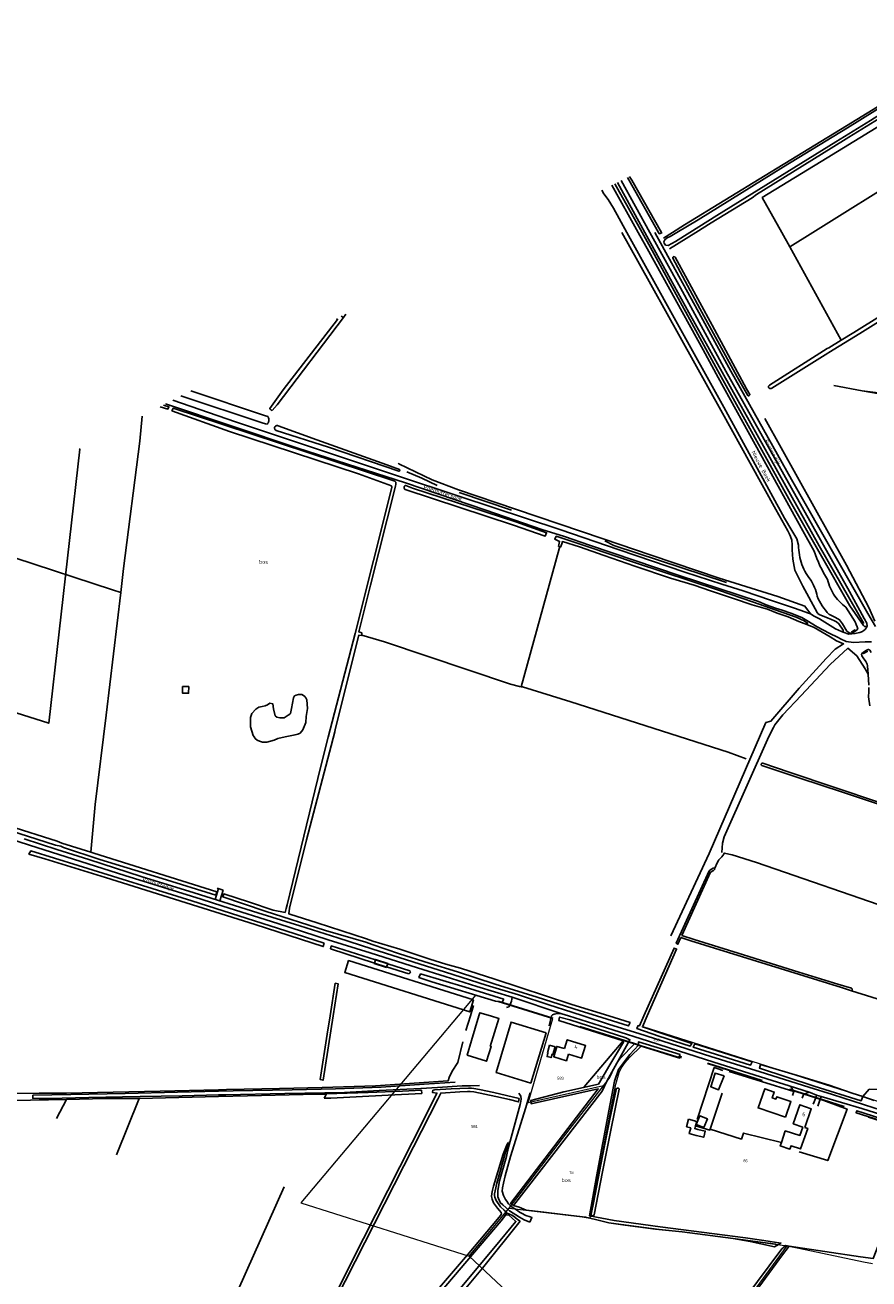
# Model space of a CAD drawing. Header units: metres. Extents: x 233874 to 239264, y 443832 to 448222.
# Tile 149 of 195: x 235877 to 236415, y 446332 to 447132. Entities that reach past the tile are written whole.
import ezdxf
from ezdxf.enums import TextEntityAlignment as Align

# ---------------------------------------------------------------- set-up
doc = ezdxf.new("R2010")
doc.units = ezdxf.units.M
doc.header["$MEASUREMENT"] = 0
doc.linetypes.add('DGN3', pattern=[54.868356, 36.578904, -18.289452])
for name, color, linetype in [('BIJGEBOUW', 4, 'Continuous'), ('CULTUURAANDUIDING', 253, 'Continuous'), ('DAKRAND', 4, 'Continuous'), ('DAKRAND-BYG', 4, 'Continuous'), ('Goud-kadastrale grenzen', 13, 'Continuous'), ('HEK', 253, 'Continuous'), ('HOOFDGEBOUW', 4, 'Continuous'), ('HOUTWAL', 253, 'Continuous'), ('HUISNUMMER', 253, 'Continuous'), ('INSTEEKSLOOT', 153, 'Continuous'), ('KANTSLOOT', 253, 'Continuous'), ('KANTVERH', 253, 'Continuous'), ('KANTWATER', 153, 'Continuous'), ('KUNSTWERK', 253, 'Continuous'), ('MIDSLTGREPPEL', 253, 'Continuous'), ('OVERIGEAFSCH', 253, 'Continuous'), ('OVLIJNOBJ', 253, 'Continuous'), ('RASTER', 253, 'Continuous'), ('STRAATNAAM', 253, 'Continuous'), ('WATERLNAAM', 253, 'Continuous')]:
    doc.layers.add(name, color=color, linetype=linetype)
for name, color, linetype, lineweight in [('G01 kadestrale perceelsgrens', 73, 'Continuous', 0), ('G02 kadestrale sectiegrens', 73, 'DGN3', 30), ('Z01 perceelnummer', 73, 'Continuous', 13)]:
    doc.layers.add(name, color=color, linetype=linetype, lineweight=lineweight)
doc.styles.get("Standard").update_dxf_attribs({"font": 'iso.shx'})
doc.styles.add('Styledgn001', font='dgn001.shx')

# ---------------------------------------------------------------- blocks, each defined once
blk = doc.blocks.new('A$C1532452F')
at = {"layer": 'G01 kadestrale perceelsgrens'}
for p, q in [((236197.848, 446444.567), (236213.481, 446498.274)), ((236597.847, 446389), (236271.192, 446493.107)), ((236245.866, 446455.485), (236197.848, 446444.567)), ((236277.801, 446236.609), (236363.031, 446353.296)), ((236160.137, 446346.604), (236277.801, 446236.609))]:
    blk.add_line(p, q, dxfattribs=at)
at = {"layer": 'G01 kadestrale perceelsgrens', "flags": 128}
for points in [[(236164.412, 446513.503), (236052.661, 446380.787), (236160.137, 446346.604)], [(236237.458, 446370.926), (236253.831, 446456.364), (236255.802, 446463.981), (236257.179, 446466.644), (236259.806, 446470.325), (236262.753, 446473.757), (236269.922, 446480.757)], [(236245.866, 446455.485), (236249.452, 446459.993), (236250.704, 446462.496), (236252.194, 446465.714), (236254.499, 446469.972), (236256.656, 446473.055), (236265.599, 446482.099)], [(236185.564, 446377.323), (236224.502, 446428.072), (236245.866, 446455.485)], [(236160.137, 446346.604), (236177.772, 446367.668), (236185.564, 446377.323)], [(236185.564, 446377.323), (236232.241, 446371.875), (236237.458, 446370.926)], [(236237.458, 446370.926), (236249.217, 446367.98), (236259.772, 446366.525), (236279.166, 446364), (236296.169, 446362.135), (236328.575, 446357.895), (236363.031, 446353.296)], [(236363.031, 446353.296), (236370.51, 446351.786), (236411.765, 446343.038), (236417.6, 446342.071)]]:
    blk.add_lwpolyline(points, dxfattribs=at)
at = {"layer": 'G02 kadestrale sectiegrens'}
for p, q in [((236213.481, 446498.274), (236164.412, 446513.503)), ((236265.599, 446482.099), (236213.481, 446498.274)), ((236269.922, 446480.757), (236265.599, 446482.099))]:
    blk.add_line(p, q, dxfattribs=at)
at = {"layer": 'G02 kadestrale sectiegrens', "flags": 128}
blk.add_lwpolyline([(236449.965, 446424.438), (236401.15, 446439.862), (236401.6, 446441.293), (236350.377, 446457.544), (236295.395, 446474.976), (236294.787, 446473.04), (236269.922, 446480.757)], dxfattribs=at)
at = {"layer": 'Z01 perceelnummer', "linetype": 'Continuous', "lineweight": 13, "style": 'Styledgn001'}
for s, p in [('453', (236279.607, 446484.619)), ('583', (236218.37, 446460.244)), ('584', (236163.424, 446429.465)), ('66', (236336.51, 446407.565)), ('78', (236225.33, 446399.997))]:
    blk.add_text(s, height=1.8, dxfattribs=at).set_placement(p, align=Align.MIDDLE_CENTER)

msp = doc.modelspace()

# ---------------------------------------------------------------- linework, layer by layer
at = {"layer": 'BIJGEBOUW'}
for points in [[(235981.07, 446710.16), (235981.01, 446705.91), (235977.09, 446705.97), (235977.15, 446710.22), (235981.07, 446710.16)], [(236162.79, 446510.26), (236160.48, 446502.6), (236080.71, 446527.69), (236083.08, 446535.34), (236162.79, 446510.26)]]:
    msp.add_lwpolyline(points, dxfattribs=at)
at = {"layer": 'DAKRAND'}
for points in [[(236220.9, 446479.14), (236216.07, 446480.53), (236214.06, 446473.98), (236222.22, 446471.41), (236223.55, 446475.7)], [(236359.42, 446419.2), (236358.71, 446417.05), (236364.93, 446415), (236365.67, 446417.14), (236371.74, 446415.12), (236376.29, 446428.19), (236374.39, 446428.84)], [(236373.04, 446429.07), (236371.3, 446423.72), (236361.87, 446426.6), (236359.42, 446419.2)]]:
    msp.add_lwpolyline(points, dxfattribs=at)
at = {"layer": 'DAKRAND-BYG'}
for p in [(236300.21, 446434.03), (236304.58, 446429.86)]:
    msp.add_line(p, (236305.35, 446432.65), dxfattribs=at)
for points in [[(236161.52, 446484.28), (236166.25, 446500), (236166.86, 446502.05), (236173.74, 446500), (236179.08, 446498.41), (236173.53, 446480.55)], [(236209.2, 446489.22), (236199.37, 446457.15), (236177.36, 446463.84), (236186.83, 446496.11), (236209.2, 446489.22)], [(236161.52, 446484.28), (236158.88, 446475.02), (236171.27, 446471.06), (236174.21, 446480.39), (236173.53, 446480.55)], [(236211.4, 446481.3), (236210.04, 446476.34), (236210.39, 446476.24), (236209.8, 446474.1), (236212.45, 446473.37), (236213.03, 446475.5), (236213.6, 446475.35), (236214.96, 446480.32), (236211.4, 446481.3)], [(236322.82, 446461.75), (236319.33, 446452.88), (236314.29, 446454.8), (236317.14, 446463.52), (236322.82, 446461.75)], [(236362.02, 446435.29), (236344.57, 446441.33), (236348.8, 446453.54), (236354.89, 446451.43), (236353.6, 446447.7), (236355.9, 446446.9), (236356.44, 446448.45), (236365.49, 446445.32), (236362.02, 446435.29)], [(236300.21, 446434.03), (236298.9, 446429.26), (236301.52, 446428.55), (236300.53, 446424.92), (236305.05, 446423.69)], [(236310.02, 446428.73), (236312.22, 446434.31), (236307.33, 446436.23), (236305.13, 446430.66), (236310.02, 446428.73)], [(236306.12, 446427.59), (236304.11, 446428.14), (236304.58, 446429.86)], [(236305.05, 446423.69), (236309.91, 446422.57), (236310.81, 446426.55), (236306.12, 446427.59)]]:
    msp.add_lwpolyline(points, dxfattribs=at)
at = {"layer": 'HEK'}
for p, q in [((236364.89, 446990.81), (236397.7, 446931.24)), ((235999.24, 446581.55), (236003.07, 446580.31))]:
    msp.add_line(p, q, dxfattribs=at)
for points in [[(236511.71, 447120.01), (236504.86, 447116.21), (236486.51, 447106.13), (236457.78, 447089.93), (236388.77, 447047.68), (236347.23, 447022.21), (236359.72, 447000)], [(236379.61, 447000), (236440.19, 447037.83), (236513.46, 447083.93), (236519.74, 447087.92), (236501.5, 447109.43)], [(236359.72, 447000), (236364.89, 446990.81), (236379.61, 447000)]]:
    msp.add_lwpolyline(points, dxfattribs=at)
at = {"layer": 'HOOFDGEBOUW'}
for points in [[(236220.9, 446479.14), (236222.67, 446484.79), (236234.39, 446481.11), (236231.88, 446473.09), (236223.55, 446475.7)], [(236373.04, 446429.07), (236367.04, 446431.15), (236371.23, 446443.27), (236378.51, 446440.75), (236374.39, 446428.84)]]:
    msp.add_lwpolyline(points, dxfattribs=at)
at = {"layer": 'HOUTWAL'}
for p, q in [((236254.84, 447031.95), (236272.31, 447000)), ((236153.75, 446834.04), (236187.11, 446822.85)), ((236313.27, 446603.64), (236349.5, 446687.25)), ((236288.86, 446551.14), (236313.27, 446603.64)), ((236160.91, 446500), (236162.97, 446506.59)), ((236157.99, 446490.66), (236160.91, 446500)), ((236318.99, 446466.21), (236322.12, 446465.08)), ((236326.17, 446464.56), (236367.32, 446451.71))]:
    msp.add_line(p, q, dxfattribs=at)
for points in [[(236272.31, 447000), (236300.26, 446948.89), (236383.49, 446800.09), (236412.16, 446750.51)], [(236348.88, 446881.36), (236400.92, 446787.66), (236415.26, 446760.74)], [(236120.28, 446847.22), (236129.97, 446843.09), (236139.62, 446838.51)], [(236246.79, 446803.09), (236252.53, 446800.22), (236324.4, 446776.66)], [(236233.31, 446454.39), (236233.45, 446454.7), (236258.32, 446484.02)], [(236250.14, 446443.89), (236252.98, 446458.28), (236255.51, 446465.87), (236262.67, 446475.33), (236268.16, 446481.24)], [(236370.82, 446413.26), (236389, 446407.69), (236401.39, 446440.59), (236384.22, 446446.91)]]:
    msp.add_lwpolyline(points, dxfattribs=at)
at = {"layer": 'INSTEEKSLOOT'}
for p, q in [((236268.09, 447000), (236251.23, 447030.2)), ((236262.67, 447035.36), (236262.51, 447035.67)), ((236262.67, 447035.36), (236263.97, 447033.37)), ((236282.89, 447000), (236263.97, 447033.37)), ((236397.7, 446931.24), (236389.76, 446926.45)), ((236113.01, 446838.09), (236113.33, 446839.34)), ((236369.3, 446804.42), (236370.46, 446800.45)), ((236406.52, 446751.49), (236400.69, 446760.83)), ((235895.93, 446608.96), (235899.41, 446608.24)), ((235896.96, 446611.47), (235900.01, 446610.21)), ((236098.18, 446545.55), (236094.09, 446547)), ((236094.58, 446549.22), (236098.61, 446547.79)), ((236301.71, 446548), (236295.29, 446549.98)), ((236100.3, 446535.75), (236108.08, 446533.28)), ((236107.39, 446531.25), (236121.55, 446526.93)), ((236122.26, 446528.79), (236108.08, 446533.28)), ((236067.59, 446447.42), (236069.93, 446447.45))]:
    msp.add_line(p, q, dxfattribs=at)
for points in [[(236292.76, 447000), (236306.39, 447008.08), (236360.75, 447041.86), (236401.6, 447066.75), (236453.94, 447099.22), (236471.31, 447109.79), (236486.29, 447117.89), (236495.63, 447122.59), (236504.53, 447126.94), (236506.54, 447127.88), (236509.13, 447125.21), (236506.6, 447123.82), (236498.58, 447120.27), (236490.69, 447116.26), (236481.94, 447111.49), (236474.95, 447107.78), (236465.21, 447101.84), (236451.11, 447093.25), (236416.31, 447071.35), (236394.12, 447057.81), (236318.22, 447010.73), (236300.96, 447000)], [(236261.16, 447035.02), (236261.96, 447033.58), (236280.97, 447000)], [(236244.8, 447027.08), (236246.04, 447024.65), (236248.89, 447020.99), (236252.15, 447015.59), (236260.78, 447000)], [(236260.78, 447000), (236292.01, 446943.57), (236322.61, 446888.44), (236361.37, 446817.61), (236366.04, 446809.75), (236369.3, 446804.42)], [(236380.31, 446796.55), (236373.1, 446809.54), (236319.08, 446907.51), (236309.51, 446925.04), (236274.83, 446987.93), (236268.09, 447000)], [(236280.97, 447000), (236281.47, 446999.13), (236283.05, 446999.71), (236282.89, 447000)], [(236292.76, 447000), (236288.44, 446997.44), (236286.51, 446996.47), (236284.96, 446995.29), (236284.41, 446994.09), (236284.54, 446993.15), (236285.48, 446991.9), (236287.17, 446991.6), (236291.8, 446994.31), (236300.96, 447000)], [(236290.06, 446983.54), (236290.05, 446983.79), (236290.12, 446984.04), (236290.25, 446984.26), (236290.43, 446984.43), (236290.66, 446984.53), (236290.91, 446984.57), (236291.17, 446984.53), (236291.39, 446984.42), (236291.58, 446984.26)], [(236290.06, 446983.54), (236307.37, 446951.49), (236331.13, 446907.86), (236337.96, 446895.84)], [(236339.31, 446896.58), (236337.23, 446900.28), (236315.23, 446940.84), (236291.58, 446984.26)], [(236389.75, 446923.3), (236409.45, 446935.58), (236436.79, 446952.61), (236471.86, 446974.46)], [(236470.75, 446976.83), (236443.57, 446959.76), (236405.8, 446936.11), (236397.7, 446931.24)], [(236075.32, 446944.94), (236076.04, 446944.54), (236041.36, 446899.48), (236032.82, 446887.72)], [(236034.28, 446886.44), (236037.46, 446890.02), (236079.87, 446945.68), (236078.46, 446946.47)], [(236389.76, 446926.45), (236388.73, 446925.83), (236351.77, 446902.54)], [(236353.24, 446900.63), (236389.08, 446922.88), (236389.75, 446923.3)], [(236351.77, 446902.54), (236351.54, 446902.34), (236351.36, 446902.09), (236351.24, 446901.8), (236351.21, 446901.49), (236351.26, 446901.19), (236351.38, 446900.91), (236351.56, 446900.66), (236351.81, 446900.47), (236352.09, 446900.35), (236352.4, 446900.31), (236352.7, 446900.34), (236352.99, 446900.45), (236353.24, 446900.63)], [(235976.08, 446895.65), (236028.64, 446878.31), (236030.94, 446877.55)], [(235982.38, 446898.92), (236029.41, 446883.18), (236031.55, 446882.47)], [(236337.96, 446895.84), (236338.24, 446895.79), (236338.52, 446895.81), (236338.79, 446895.92), (236339.02, 446896.09), (236339.2, 446896.31), (236339.31, 446896.58)], [(235964.93, 446889.85), (235968.38, 446888.71), (235967.73, 446887.25), (235962.92, 446888.81)], [(236110.68, 446837.32), (236110.47, 446838.22), (236089.48, 446845.98), (236007.06, 446872.96), (235970.33, 446886.22), (235971.06, 446887.79), (236002.77, 446877.37), (236111.95, 446841.5), (236112.72, 446841.2)], [(236032.82, 446887.72), (236032.89, 446887.42), (236033.02, 446887.15), (236033.21, 446886.92), (236033.43, 446886.72), (236033.7, 446886.57), (236033.98, 446886.48), (236034.28, 446886.44)], [(236031.55, 446882.47), (236031.82, 446882.05), (236032.03, 446881.6), (236032.18, 446881.12), (236032.26, 446880.63), (236032.27, 446880.13), (236032.21, 446879.64), (236032.08, 446879.16), (236031.88, 446878.7), (236031.63, 446878.27), (236031.31, 446877.88), (236030.94, 446877.55)], [(236036.87, 446873.68), (236036.57, 446873.83), (236036.31, 446874.05), (236036.1, 446874.32), (236035.95, 446874.62), (236035.87, 446874.95), (236035.86, 446875.29), (236035.92, 446875.62), (236036.05, 446875.94), (236036.25, 446876.22), (236036.5, 446876.45), (236036.79, 446876.62), (236037.11, 446876.73), (236037.45, 446876.77), (236037.78, 446876.74), (236038.11, 446876.63)], [(236115.1, 446847.64), (236070.2, 446863.06), (236036.87, 446873.68)], [(236038.11, 446876.63), (236062.84, 446867.75), (236107.44, 446851.71), (236115.69, 446848.65)], [(236115.69, 446848.65), (236115.79, 446848.46), (236115.83, 446848.25), (236115.79, 446848.04), (236115.68, 446847.85), (236115.52, 446847.71), (236115.31, 446847.64), (236115.1, 446847.64)], [(236113.01, 446838.09), (236097.21, 446774.96), (236089.72, 446745.02), (236091.65, 446744.42)], [(236113.33, 446839.34), (236113.36, 446839.75), (236113.3, 446840.15), (236113.18, 446840.53), (236112.98, 446840.89), (236112.72, 446841.2)], [(236119.15, 446836.03), (236118.91, 446836.21), (236118.72, 446836.44), (236118.58, 446836.71), (236118.51, 446837), (236118.5, 446837.31), (236118.56, 446837.6), (236118.69, 446837.88), (236118.87, 446838.12), (236119.11, 446838.31), (236119.38, 446838.44), (236119.67, 446838.52)], [(236119.67, 446838.52), (236123.98, 446836.85), (236189.93, 446815.35), (236209.55, 446808.31), (236208.71, 446806.23), (236188.3, 446813.14), (236119.15, 446836.03)], [(236217.09, 446799.54), (236217.85, 446802.85), (236214.72, 446804.28), (236215.68, 446806.15), (236235.49, 446799.66), (236266.25, 446789.1), (236319.28, 446771.75), (236341.71, 446764.07), (236355.49, 446759.06), (236364.72, 446756), (236368.86, 446754.44), (236374.05, 446752.03), (236376.14, 446750.66), (236375.67, 446749.83), (236370.57, 446751.81), (236363.79, 446754.68), (236356.78, 446757.13), (236350.6, 446759.67), (236348.17, 446760.22), (236340.89, 446762.27), (236328.92, 446766.36), (236314.2, 446771.29), (236303.68, 446774.9), (236288.68, 446779.29), (236265.89, 446786.96), (236246.31, 446793.76), (236230.54, 446799.42), (236219.64, 446802.74), (236219.18, 446801.24)], [(236217.09, 446799.54), (236217.9, 446799.34), (236218.5, 446799.19), (236219.18, 446801.24)], [(236370.46, 446800.45), (236370.47, 446798.87), (236370.55, 446797.3), (236370.71, 446795.73), (236370.93, 446794.17), (236371.23, 446792.63), (236371.6, 446791.09), (236372.03, 446789.58), (236372.53, 446788.09), (236373.1, 446786.62), (236373.74, 446785.18), (236374.44, 446783.77), (236375.2, 446782.39), (236376.02, 446781.05)], [(236380.31, 446796.55), (236381.15, 446794.19), (236382.07, 446791.85), (236383.05, 446789.54), (236384.09, 446787.26), (236385.2, 446785.02), (236386.38, 446782.8), (236387.61, 446780.62), (236388.91, 446778.47)], [(236376.02, 446781.05), (236376.95, 446779.89), (236377.81, 446778.68), (236378.61, 446777.44), (236379.35, 446776.15), (236380.02, 446774.83), (236380.61, 446773.47), (236381.14, 446772.09), (236381.6, 446770.67), (236381.98, 446769.24), (236382.28, 446767.79)], [(236388.91, 446778.47), (236389.27, 446777.07), (236389.69, 446775.68), (236390.17, 446774.32), (236390.73, 446772.99), (236391.35, 446771.68), (236392.03, 446770.41), (236392.77, 446769.16), (236393.58, 446767.96), (236394.44, 446766.8), (236395.35, 446765.68), (236396.32, 446764.61), (236397.35, 446763.58), (236398.42, 446762.61), (236399.53, 446761.69), (236400.69, 446760.83)], [(236382.28, 446767.79), (236383, 446766.21), (236383.79, 446764.66), (236384.65, 446763.14), (236385.58, 446761.67), (236386.57, 446760.25), (236387.63, 446758.86), (236388.75, 446757.53), (236389.93, 446756.26)], [(236389.93, 446756.26), (236390.1, 446756.16), (236394.04, 446754.32), (236396.62, 446752.84), (236398.52, 446750.27), (236401.17, 446745.59), (236403.05, 446744.23), (236404.89, 446744.58), (236407.17, 446745.89), (236408.2, 446746.88), (236407.77, 446748.37), (236407.25, 446749.75), (236406.52, 446751.49)], [(236091.42, 446742.78), (236089.61, 446742.98), (236074.62, 446682.69), (236074.3, 446681.4), (236056.24, 446612.29), (236045.37, 446568.73), (236044.91, 446565.22), (236045.59, 446565.01), (236063.02, 446559.39), (236094.58, 446549.22)], [(236091.42, 446742.78), (236091.47, 446743.09), (236091.65, 446744.42)], [(236414.81, 446718.13), (236414.4, 446723.51), (236414.18, 446724.55), (236413.42, 446726.16), (236411.57, 446728.47), (236410.7, 446729.71), (236410.57, 446730.79), (236410.77, 446731.16), (236411.32, 446731.78), (236413.78, 446733.37), (236414.92, 446733.94), (236415.21, 446733.9), (236415.54, 446733.66), (236415.87, 446733.41), (236416.67, 446731.83)], [(236415.34, 446711.14), (236414.81, 446718.13)], [(236415.95, 446697.79), (236415.11, 446703.72), (236415.29, 446707), (236415.35, 446709.6)], [(235581.24, 446670.32), (235587.03, 446672.76), (235593.99, 446675.28), (235601.46, 446677.38), (235611.27, 446679.58), (235619.33, 446680.7), (235626.6, 446681.57), (235633.27, 446682.01), (235640.96, 446682.08), (235650.81, 446681.69), (235660.61, 446680.86), (235664.92, 446680.37), (235666.85, 446680.08), (235670.39, 446679.59), (235674.85, 446678.78), (235680.17, 446678.02), (235684.09, 446676.47), (235694.36, 446673.04), (235722.23, 446664), (235778.86, 446646.55), (235840.78, 446626.83), (235860.98, 446620.27), (235895.93, 446608.96)], [(236043.95, 446570.81), (236065.27, 446658.54), (236070.17, 446677.87)], [(236347.49, 446661.26), (236347.26, 446661.26), (236347.03, 446661.2), (236346.83, 446661.08), (236346.68, 446660.9), (236346.58, 446660.69), (236346.55, 446660.46), (236346.59, 446660.22), (236346.69, 446660.01), (236346.85, 446659.84)], [(236440.9, 446628.84), (236425.31, 446633.76), (236398.37, 446642.76), (236371.32, 446651.65), (236346.85, 446659.84)], [(236347.49, 446661.26), (236364.41, 446655.51), (236392.97, 446645.94), (236422.11, 446636.25), (236441.22, 446630.34)], [(235896.96, 446611.47), (235866.26, 446621.29), (235841.32, 446629.38), (235809.94, 446639.4)], [(235999.03, 446579.1), (235998.43, 446577.09), (235964.11, 446587.69), (235924.3, 446599.91), (235901.13, 446607.49), (235899.41, 446608.24)], [(235900.01, 446610.21), (235918.48, 446604.45), (235920.52, 446603.82), (235999.03, 446579.1)], [(236067.52, 446546.45), (236066.95, 446544.21), (236023.39, 446558.27), (235927.88, 446588.27), (235889.09, 446600.23), (235879.07, 446603.3), (235880.14, 446605.28), (235910.37, 446596.02), (235982.97, 446573.39), (236043.11, 446554.26), (236067.52, 446546.45)], [(236316.25, 446594.51), (236314.4, 446593.47), (236313.24, 446592.58), (236292.17, 446546.48), (236293.37, 446545.74), (236295.29, 446549.98)], [(236295.93, 446551.39), (236314.13, 446591.72), (236316.01, 446592.73), (236317.16, 446593.84)], [(236316.25, 446594.51), (236316.76, 446594.13), (236317.16, 446593.84)], [(236094.09, 446547), (236068.45, 446554.53), (236029.8, 446566.82), (236002.79, 446576.02), (236003.42, 446577.89), (236019.95, 446572.61), (236035.03, 446567.43), (236042.63, 446565.93)], [(236295.93, 446551.39), (236303.65, 446548.74), (236331.86, 446540), (236370.59, 446527.91), (236395.56, 446520.31), (236404.31, 446517.7)], [(236099.64, 446533.76), (236071.64, 446542.85), (236072.02, 446544.71), (236100.3, 446535.75)], [(236241.4, 446500), (236231.02, 446503.26), (236203.43, 446511.92), (236176.69, 446520.28), (236152.72, 446528.12), (236134.57, 446533.65), (236115.58, 446539.71), (236098.18, 446545.55)], [(236098.61, 446547.79), (236115.82, 446542.61), (236134.99, 446536.29), (236145.14, 446532.98), (236154.48, 446530.56), (236176.52, 446523.49), (236225.69, 446507.35), (236249.27, 446500)], [(236271.62, 446500), (236290.95, 446543.33), (236292.49, 446542.68), (236273.78, 446500)], [(236107.39, 446531.25), (236106.99, 446531.37), (236099.64, 446533.76)], [(236122.26, 446528.79), (236122.42, 446528.57), (236122.51, 446528.31), (236122.54, 446528.04), (236122.51, 446527.77), (236122.41, 446527.52), (236122.26, 446527.3), (236122.06, 446527.12), (236121.82, 446526.99), (236121.55, 446526.93)], [(236182.19, 446510.64), (236181.12, 446508.73), (236177, 446509.48), (236136.27, 446521.85), (236127.98, 446524.6), (236129.04, 446526.82), (236157.46, 446518.45), (236182.19, 446510.64)], [(236071.28, 446500), (236069.45, 446488.41), (236065.02, 446459.36), (236066.84, 446458.93), (236073.2, 446500), (236076.38, 446520.53), (236074.57, 446520.81), (236071.28, 446500)], [(236404.31, 446517.7), (236404.48, 446517.5), (236404.6, 446517.27), (236404.65, 446517.01), (236404.63, 446516.75), (236404.55, 446516.5), (236404.4, 446516.28), (236404.21, 446516.11)], [(236258.32, 446484.02), (236217.29, 446497.14), (236217.84, 446499.3), (236224.41, 446497.51), (236260.05, 446486.06)], [(236241.4, 446500), (236261.83, 446493.59), (236262.88, 446495.76), (236249.27, 446500)], [(236273.78, 446500), (236270.72, 446493.02), (236302.29, 446482.49), (236301.15, 446480.62), (236281.26, 446487.05), (236267.25, 446491.97), (236267.96, 446493.84), (236268.79, 446493.66), (236271.62, 446500)], [(236245.01, 446451.98), (236248.06, 446458.41), (236262.68, 446484.84), (236260.05, 446486.06)], [(236258.7, 446483.16), (236249.89, 446468.79), (236242.67, 446456.41)], [(236258.7, 446483.16), (236258.76, 446483.37), (236258.74, 446483.58), (236258.66, 446483.77), (236258.51, 446483.92), (236258.32, 446484.02)], [(236294.72, 446475.43), (236268.11, 446483.41), (236268.16, 446481.24), (236293.85, 446473.35), (236294.72, 446475.43)], [(236340.71, 446470.65), (236339.73, 446468.63), (236303.17, 446480), (236304.21, 446482.16), (236340.71, 446470.65)], [(236411.43, 446448.55), (236410.44, 446445.9), (236380.4, 446455.17), (236345.39, 446466.72), (236346.2, 446468.97), (236371.84, 446461.29), (236389.86, 446455.8), (236404.66, 446450.74), (236411.43, 446448.55)], [(236242.67, 446456.41), (236220.52, 446451.64), (236199.56, 446446.13), (236199.6, 446444), (236242.49, 446453.4), (236186.56, 446380.27), (236188.42, 446379.05), (236245.01, 446451.98)], [(236129.78, 446450.43), (236129.68, 446452.52), (236117.56, 446451.98), (236095.65, 446451.14), (236069.07, 446450.18), (236068.29, 446448.93), (236067.59, 446447.42)], [(236069.93, 446447.45), (236071.74, 446447.49), (236087.85, 446448.37), (236108.39, 446449.36), (236129.78, 446450.43)], [(236192.07, 446447.31), (236175.91, 446451.1), (236166.68, 446452.99), (236162.98, 446453.64), (236161.38, 446453.91), (236159.76, 446453.97), (236148.67, 446453.39), (236138.16, 446452.85), (236136.91, 446452.61), (236136.75, 446451.12), (236139.54, 446450.79), (236131.41, 446434.33), (236092.74, 446357.91), (236072.91, 446318.59)], [(236074.47, 446318.28), (236087.36, 446343.21), (236124.52, 446416.47), (236140.07, 446446.84), (236141.95, 446450.81), (236154.1, 446451.6), (236158.93, 446451.86), (236160.82, 446451.86), (236163, 446451.64), (236177.15, 446448.49), (236185.91, 446446.76), (236191.53, 446445.15), (236192.07, 446447.31)], [(236253.86, 446453.14), (236249.97, 446434.2), (236245.24, 446410.77), (236239.43, 446380.76), (236238.01, 446373.39)], [(236239.96, 446373.09), (236245.26, 446400.49), (236250.53, 446427.07), (236255.96, 446453.23)], [(236253.86, 446453.14), (236253.97, 446453.4), (236254.14, 446453.61), (236254.35, 446453.78), (236254.61, 446453.89), (236254.88, 446453.94), (236255.15, 446453.91), (236255.41, 446453.82), (236255.64, 446453.67), (236255.83, 446453.47), (236255.96, 446453.23)], [(236449.6, 446426.11), (236449.1, 446424.86), (236407.17, 446438.2), (236407.59, 446439.49), (236449.6, 446426.11)], [(236180.5, 446369.26), (236183.24, 446372.84), (236183.95, 446374.37), (236182.43, 446375.94), (236180.16, 446378.19), (236177.33, 446382.24), (236176.4, 446384.29), (236176.23, 446385.35), (236176.34, 446386.44), (236176.62, 446388.47), (236177.74, 446393.23), (236183.52, 446413.6), (236185.22, 446419.3), (236184.26, 446418.09), (236181.77, 446411.76), (236175.56, 446391.28), (236175.1, 446388.86), (236174.52, 446386.68), (236174.43, 446384.68), (236174.72, 446383), (236175.66, 446380.81), (236178.09, 446377.36), (236179.43, 446375.79), (236180.63, 446374.56), (236180.74, 446373.43), (236179.35, 446371.58), (236159.1, 446347.63), (236124.54, 446307.43)], [(236183.95, 446374.37), (236187.73, 446372.59), (236189.3, 446371.58), (236190.91, 446370.08), (236192.72, 446368.98)], [(236117.73, 446293.25), (236123.51, 446289.36), (236097.7, 446257.9), (236088.93, 446246.95), (236083.76, 446240.12), (236080.06, 446234.56), (236068.53, 446217.55), (236056.33, 446199.86), (236047.21, 446186.07), (236039.65, 446175.3), (236034.99, 446167.62), (236037.42, 446166.3), (236038.41, 446167.9), (236060.54, 446201.56), (236078.1, 446228.01), (236089.98, 446244.16), (236100.41, 446257.36), (236168.52, 446339.02), (236192.72, 446368.98)], [(236183.24, 446372.84), (236185.15, 446373.07), (236189.93, 446368.84), (236176.81, 446352.99), (236125.34, 446291.31), (236118.59, 446295.86), (236119.62, 446297.72), (236180.5, 446369.26)], [(236238.01, 446373.39), (236238.08, 446373.14), (236238.21, 446372.91), (236238.39, 446372.72), (236238.61, 446372.58), (236238.87, 446372.51), (236239.13, 446372.5), (236239.39, 446372.56), (236239.62, 446372.68), (236239.82, 446372.86), (236239.96, 446373.09)], [(236390.47, 446232.98), (236317.41, 446278.89), (236312.42, 446282.49), (236360.12, 446347.44), (236364.31, 446353.16), (236362.18, 446353.59), (236360.71, 446352.26), (236359.79, 446351.33), (236336.12, 446319.59), (236309.8, 446282.93), (236237.26, 446184.92), (236172.57, 446095.94), (236174.44, 446094.7), (236195.98, 446123.42), (236297.55, 446261.1), (236311.08, 446280.64), (236389.56, 446231.73), (236390.47, 446232.98)]]:
    msp.add_lwpolyline(points, dxfattribs=at)
at = {"layer": 'KANTSLOOT'}
for points in [[(236070.17, 446677.87), (236087.27, 446744.02), (236110.68, 446837.32), (236110.82, 446837.85)], [(236042.63, 446565.93), (236043.33, 446568.54), (236043.95, 446570.81)]]:
    msp.add_lwpolyline(points, dxfattribs=at)
at = {"layer": 'KANTVERH'}
for p, q in [((236257.22, 447033.11), (236275.52, 447000)), ((235997.89, 446574.38), (236000.07, 446581.28)), ((236000.85, 446573.44), (236003.02, 446580.32)), ((236365.44, 446455.03), (236367.32, 446451.71)), ((236366.52, 446449.18), (236367.32, 446451.71))]:
    msp.add_line(p, q, dxfattribs=at)
for points in [[(236255.86, 446797.35), (236297.84, 446783.23), (236321.38, 446775.53), (236334.95, 446771.18), (236353.14, 446765.04), (236367.91, 446760.23), (236374.39, 446757.91), (236376.02, 446757.26), (236378.03, 446756.51), (236380.42, 446755.13), (236383.77, 446753.34), (236394.02, 446747.05), (236397.78, 446745.36), (236398.82, 446745), (236402.51, 446743.71), (236406.39, 446744.01), (236409.62, 446744.66), (236411.19, 446745.39), (236412.37, 446746.08), (236412.88, 446746.67), (236414.11, 446748.71), (236413.89, 446750.62), (236413.41, 446751.62), (236412.89, 446752.56), (236412.39, 446753.69), (236403.03, 446770.75), (236323.93, 446911.56), (236295.1, 446964.56), (236275.52, 447000)], [(236278.71, 447000), (236308.11, 446946.62), (236327.23, 446911.53), (236365.96, 446842.37), (236414.56, 446756.76), (236419.47, 446748.6)], [(235966.28, 446890.55), (236050.77, 446862.29), (236119.39, 446840.11), (236170.8, 446822.78), (236206.57, 446810.43), (236220.87, 446805.9), (236236.97, 446800.33)], [(235970.95, 446892.98), (236010.93, 446879.11), (236113.06, 446845.08), (236154.2, 446831.58), (236217.95, 446810.36), (236255.86, 446797.35)], [(236236.97, 446800.33), (236294.14, 446781.02), (236344.8, 446764.53), (236349.79, 446762.35), (236355.61, 446760.25), (236360.02, 446758.89), (236365.49, 446757.04), (236372.41, 446754.17), (236375.77, 446752.28), (236382.34, 446748.34), (236389.9, 446744.31), (236395.79, 446741.4), (236397.23, 446740.62), (236400.88, 446738.87), (236405.58, 446738.32), (236412.85, 446738.68), (236417.05, 446738.81)], [(235856.8, 446616.11), (235879.43, 446608.96), (235916.75, 446597.15), (235940.35, 446589.51), (235988.9, 446574.5), (236002.8, 446570.04), (236037.98, 446558.93)], [(235875.93, 446612.98), (235896.92, 446606.17), (235917.19, 446599.81), (235950.79, 446588.9), (235984.42, 446578.63), (236025.12, 446565.77)], [(236025.12, 446565.77), (236051.93, 446557.41), (236076.16, 446549.81), (236097.96, 446542.82), (236124.17, 446534.51), (236144.98, 446527.93), (236171.04, 446519.64), (236191.63, 446513.4), (236210.99, 446507.11), (236225.66, 446502.3), (236232.78, 446500)], [(236037.98, 446558.93), (236070.1, 446548.56), (236096.97, 446540.25), (236127.11, 446530.72), (236144.76, 446525.14), (236165.07, 446518.76), (236187.53, 446511.98), (236219.36, 446501.33), (236223.55, 446500)], [(236183.93, 446505.27), (236185.5, 446505.75), (236185.62, 446506.03), (236185.82, 446506.58), (236186.28, 446507.34), (236187.05, 446509.35), (236187.53, 446511.98)], [(236211.22, 446493.68), (236212.73, 446500), (236212.78, 446500.22), (236213.2, 446500.64), (236214.38, 446501.19), (236216.5, 446501.55), (236219.36, 446501.33)], [(236223.55, 446500), (236251.73, 446491.05), (236274.64, 446483.81), (236293.78, 446477.73), (236316.39, 446470.46), (236368.54, 446454.05), (236377.84, 446451.12), (236381.96, 446449.46), (236381.33, 446447.74), (236379.81, 446443.78)], [(236232.78, 446500), (236249.64, 446494.55), (236268.46, 446488.76), (236293.73, 446480.69), (236314.32, 446474.21), (236345.8, 446464.28), (236376.99, 446454.51), (236391.98, 446449.88), (236418.51, 446441.33), (236461.23, 446427.95), (236479.2, 446422.21), (236479.75, 446422.78), (236480.86, 446422.98), (236482.91, 446424.93), (236483.67, 446426.54), (236485.11, 446430.85)], [(236000, 446452.03), (236009.32, 446452.25), (236047.06, 446452.93), (236074.86, 446453.51), (236103.85, 446454.59), (236131.28, 446456.46), (236151.11, 446457.8)], [(236000, 446449.63), (236004.75, 446449.74), (236042.38, 446450.42), (236067.99, 446450.82), (236071.4, 446450.93), (236080.61, 446451.19), (236102.69, 446452.45), (236129.23, 446453.72), (236139.94, 446454.35), (236155.61, 446455.31), (236160.92, 446455.46), (236166.8, 446455.65)], [(235881.43, 446449.37), (235905.72, 446449.86), (235940.57, 446450.59), (235973.82, 446451.4), (236000, 446452.03)], [(235881.43, 446449.37), (235881.44, 446447.48), (235885.64, 446447.35)], [(235885.64, 446447.35), (235891.7, 446447.34), (235917.21, 446447.89), (235938.85, 446448.3), (235950.08, 446448.48), (235976.84, 446449.09), (236000, 446449.63)], [(236191.79, 446450.64), (236193.02, 446448.69), (236193.31, 446446.97), (236193.04, 446445.52), (236192.61, 446443.57), (236184.95, 446415.42), (236183.84, 446410.27), (236179.48, 446394.67), (236178.34, 446388.63), (236178.46, 446386.76), (236178.39, 446384.56), (236179.93, 446380.95), (236181.58, 446379.35), (236185.91, 446375.62), (236192.24, 446371.66), (236195.3, 446369.91), (236198.75, 446368.33)], [(236198.96, 446371.78), (236196.33, 446372.67), (236193.6, 446374.04), (236192.14, 446374.76), (236190.91, 446375.78), (236187, 446378.43), (236185.29, 446380.18), (236184.13, 446381.74), (236183.34, 446382.91), (236181.95, 446385.44), (236181.22, 446388.09), (236181.39, 446390.26), (236181.98, 446393.19), (236183.08, 446397.89), (236186.39, 446410.36), (236196.24, 446441.64), (236197.65, 446446.03), (236199.02, 446450.91)], [(236372.69, 446447.5), (236373.54, 446449.96), (236376.97, 446451.32)], [(236381.96, 446449.46), (236384.93, 446448.56), (236384.22, 446446.91), (236382.63, 446442.32)], [(236384.93, 446448.56), (236410.85, 446440.84), (236448.48, 446428.94), (236472.48, 446421.25)], [(236198.75, 446368.33), (236200.21, 446371.34), (236198.96, 446371.78)]]:
    msp.add_lwpolyline(points, dxfattribs=at)
at = {"layer": 'KANTWATER'}
for points in [[(236039.29, 446690.32), (236042.04, 446690.25), (236044.49, 446691.95), (236045.61, 446692.57), (236045.96, 446692.96), (236046.65, 446696.19), (236047.92, 446702.9), (236048.64, 446704.25), (236049.72, 446704.8), (236051.09, 446705.19), (236053.2, 446705.04), (236054.3, 446704.48), (236055.17, 446703.76), (236055.77, 446702.98), (236056.38, 446701.67), (236056.97, 446696.26)], [(236056.97, 446696.26), (236056.13, 446690.99), (236055.78, 446687.34), (236053.98, 446682.47), (236052.23, 446680.55), (236050.71, 446679.75), (236048.97, 446679.48), (236042.63, 446678.15), (236038.01, 446677.08), (236035.69, 446675.97), (236030.84, 446674.75), (236028.12, 446674.7), (236026.24, 446675.32), (236024.84, 446676.02), (236023.52, 446677.06), (236022.86, 446678.07), (236022.29, 446678.93), (236020.59, 446684.54), (236020.42, 446687.68), (236020.48, 446690.41), (236021.43, 446693.02), (236023.95, 446695.77), (236025.88, 446697.02), (236027.98, 446697.47), (236029.78, 446697.99), (236031.24, 446698.62), (236032.73, 446699.65), (236034.85, 446699.11), (236035.12, 446695.95), (236036.18, 446691.54), (236037.37, 446690.63), (236039.29, 446690.32)]]:
    msp.add_lwpolyline(points, dxfattribs=at)
at = {"layer": 'KUNSTWERK'}
for p, q in [((236099.64, 446533.76), (236100.3, 446535.75)), ((236099.55, 446533.51), (236099.64, 446533.76)), ((236108.08, 446533.28), (236107.39, 446531.25))]:
    msp.add_line(p, q, dxfattribs=at)
for points in [[(236406.89, 446745.68), (236406.39, 446746.32), (236404.39, 446745.2), (236404.89, 446744.68)], [(236411.32, 446731.78), (236411.91, 446731.29), (236414.26, 446732.49), (236413.78, 446733.37)], [(236100.3, 446535.75), (236100.39, 446536.01), (236108.12, 446533.42), (236108.08, 446533.28)], [(236107.39, 446531.25), (236107.28, 446530.92), (236099.55, 446533.51)]]:
    msp.add_lwpolyline(points, dxfattribs=at)
at = {"layer": 'MIDSLTGREPPEL'}
for points in [[(236091.47, 446743.09), (236106.04, 446738.7), (236186.48, 446711.81), (236192.14, 446710.15), (236193.31, 446710.04), (236217.54, 446798.06), (236217.9, 446799.34)], [(236316.76, 446594.13), (236317.45, 446595.15), (236318.08, 446596.75), (236319.31, 446599.12), (236319.51, 446599.7), (236321.52, 446601.44), (236322.66, 446603.31), (236322.96, 446603.91), (236327.92, 446602.88), (236343.61, 446598.01), (236433.51, 446566.81)], [(236188.42, 446379.05), (236192.12, 446377.95), (236196.5, 446376.03), (236200.49, 446375.56), (236209.4, 446374.56), (236223.58, 446372.92), (236234.42, 446371.61), (236240.86, 446370.05), (236249.22, 446367.98), (236263.58, 446366), (236281.33, 446363.72), (236296.17, 446362.14), (236328.58, 446357.9), (236344.41, 446355.82), (236355.93, 446354.24)]]:
    msp.add_lwpolyline(points, dxfattribs=at)
at = {"layer": 'OVERIGEAFSCH'}
for p, q in [((236270.53, 447000), (236253.09, 447031.1)), ((236284.11, 446996.36), (236289.84, 447000))]:
    msp.add_line(p, q, dxfattribs=at)
for points in [[(236289.84, 447000), (236297.63, 447004.95), (236349.16, 447036.39), (236400.91, 447067.95), (236420.7, 447080.22), (236452.4, 447099.86), (236466.61, 447109.15), (236475.1, 447113.81), (236485, 447118.68), (236495.31, 447124.3), (236504.68, 447129.53), (236508.49, 447132.33)], [(236257.58, 447000), (236267.89, 446981.56), (236321.9, 446884.68), (236339.41, 446852.7), (236355.84, 446823.09), (236363.61, 446809.6), (236364.6, 446807.47), (236365.31, 446805.98), (236366.05, 446803.62), (236366.34, 446800.72), (236366.33, 446797.47), (236366.7, 446791.54), (236367.95, 446784.42), (236373.05, 446774.35), (236382.29, 446757.52), (236382.68, 446756.86), (236383.48, 446756.26), (236389.38, 446753.92), (236391.51, 446752.88), (236393.26, 446752.17), (236394.59, 446751.43), (236396.13, 446750.25), (236398.8, 446746.12), (236398.82, 446745)], [(236270.53, 447000), (236277.04, 446988.38), (236318.78, 446911.71), (236365.34, 446828.15), (236403.1, 446761.68), (236411.76, 446749.11), (236412.54, 446748.43), (236414.11, 446748.71)]]:
    msp.add_lwpolyline(points, dxfattribs=at)
at = {"layer": 'OVLIJNOBJ'}
for p, q in [((236415.26, 446760.74), (236419.18, 446751.97)), ((236375.87, 446449.58), (236381.33, 446447.74))]:
    msp.add_line(p, q, dxfattribs=at)
for points in [[(236410.93, 446899.01), (236428.11, 446896.78), (236440.47, 446894.38), (236457.58, 446891.34), (236462.5, 446890.84), (236466.28, 446890.47), (236469.47, 446890.34), (236474.04, 446890.96), (236481.27, 446892.67), (236487.43, 446894.33), (236490.86, 446895.04), (236495.02, 446895.48), (236500.29, 446896.01), (236508.8, 446896.29), (236521.35, 446897.16), (236528.53, 446897.84)], [(235918.48, 446604.45), (235921.31, 446634.84), (235928.24, 446691.85), (235937.66, 446770.15), (235939.51, 446785.49), (235949.76, 446866.88), (235951.33, 446882.79)], [(235911.04, 446861.86), (235911.61, 446861.6), (235891.71, 446686.76), (235692.26, 446749.71)], [(236114.79, 446852.75), (236115.11, 446852.32), (236136.53, 446842.22), (236153.22, 446835.63), (236189.75, 446823.31), (236245.63, 446804.56), (236276.33, 446794.1), (236319.81, 446779.44), (236357.13, 446767.62), (236374.47, 446761.42), (236378.03, 446756.51)], [(236328.58, 446357.9), (236339.47, 446355.94), (236355.07, 446352.54), (236359.13, 446355), (236348.31, 446356.62), (236336.52, 446358.48), (236323.28, 446360.16), (236281.98, 446365.37), (236252.77, 446369.37), (236236.94, 446372.38), (236241.39, 446397.52), (236250.14, 446443.89)]]:
    msp.add_lwpolyline(points, dxfattribs=at)
at = {"layer": 'RASTER'}
for p, q in [((236288.01, 446989.46), (236304.78, 447000)), ((236079.87, 446945.68), (236081.37, 446947.88)), ((235949.48, 446447.21), (236000, 446448.52)), ((236313.87, 446427.8), (236321.69, 446450.75))]:
    msp.add_line(p, q, dxfattribs=at)
for points in [[(236304.78, 447000), (236314.65, 447006.2), (236340.7, 447022.06), (236343.51, 447024.14), (236391.16, 447053.88), (236402.54, 447060.73), (236441.19, 447084.68), (236472.38, 447104.17), (236484.7, 447111), (236498.86, 447118.18), (236508.31, 447122.45)], [(236392.87, 446902.37), (236410.93, 446899.01), (236425.65, 446896.27), (236462.13, 446889.49), (236464.21, 446888.98), (236468.85, 446889.13), (236483.54, 446892.6), (236490.17, 446893.86), (236493.59, 446894.24), (236503.79, 446894.56), (236521.31, 446895.42)], [(235937.66, 446770.15), (235932.29, 446771.92), (235870.05, 446792.24), (235841.7, 446801.29), (235812.17, 446811.39)], [(236349.5, 446687.25), (236352.74, 446688.08), (236370.87, 446709.11), (236387.96, 446728.04), (236393.7, 446734), (236399.17, 446737.4), (236394.7, 446739.44), (236390.52, 446741.92), (236380.45, 446747.88), (236375.67, 446749.83)], [(236321.38, 446604.31), (236321.82, 446610.28), (236322.98, 446614.34), (236351.37, 446678.41), (236354.33, 446684.06), (236355.3, 446685.83), (236360.3, 446692.07), (236372.02, 446704.55), (236390.5, 446724.3), (236401.84, 446734.64), (236407.58, 446729.84), (236412.86, 446721.59), (236414.81, 446718.13)], [(236193.31, 446710.04), (236194.24, 446710.06), (236225.03, 446700.38), (236325.37, 446668.31), (236337.03, 446664.17)], [(236301.71, 446548), (236397.86, 446518.1), (236404.21, 446516.11)], [(236404.21, 446516.11), (236455.45, 446500), (236518.28, 446480.25), (236522.26, 446497.23), (236522.52, 446497.89), (236522.83, 446500)], [(236000, 446452.85), (236005.17, 446452.96), (236038.91, 446453.67), (236066.27, 446454.26), (236100.36, 446455.42), (236146.76, 446458.61), (236147.36, 446460.64), (236149.32, 446464.75), (236152.79, 446470.26), (236156.15, 446483.52)], [(235763.54, 446475.91), (235818.45, 446454.56), (235828.66, 446451.41), (235835.26, 446450.05), (235885.62, 446450.79), (235903.07, 446450.7), (235932.89, 446451.3), (235962.84, 446452.06), (236000, 446452.85)], [(236479.42, 446469.48), (236473.24, 446471.62), (236463.51, 446442.95), (236432.93, 446452.98), (236415.53, 446453.17), (236411.43, 446448.55), (236418.78, 446446.12)], [(236318.99, 446466.21), (236316.61, 446467.04), (236305.67, 446433.82)], [(235714.26, 446259.37), (235737.4, 446302), (235816.75, 446449.05), (235834.51, 446445.6), (235837.82, 446445.65), (235879.97, 446446.15), (235903.02, 446446.7), (235896.59, 446434.58)], [(235903.02, 446446.7), (235927.84, 446447.28), (235949.48, 446447.21), (235934.93, 446411.39)], [(236000, 446448.52), (236018.64, 446449), (236054.01, 446449.83), (236068.67, 446450.11)], [(236304.58, 446429.86), (236313.65, 446427.14), (236313.87, 446427.8)], [(236313.87, 446427.8), (236333.94, 446421.42), (236335.27, 446425.19), (236359.42, 446419.2)], [(236364.31, 446353.16), (236410.04, 446346.18), (236417.94, 446345.16), (236449.1, 446424.86)], [(236000, 446297.24), (236012.58, 446325.18), (236042.05, 446390.95)]]:
    msp.add_lwpolyline(points, dxfattribs=at)

# ---------------------------------------------------------------- block references
at = {"layer": 'Goud-kadastrale grenzen', "linetype": 'Continuous'}
msp.add_blockref('A$C1532452F', (0, 0), dxfattribs=at)

# ---------------------------------------------------------------- texts
at = {"layer": 'CULTUURAANDUIDING'}
for p in [(236025.87, 446788.51), (236241.35, 446459.87), (236219.09, 446394.03)]:
    msp.add_text('bos', height=2.5, dxfattribs=at).set_placement(p)
at = {"layer": 'HUISNUMMER'}
for s, p in [('4', (236227.27, 446478.94)), ('6', (236372.77, 446435.97))]:
    msp.add_text(s, height=2.5, dxfattribs=at).set_placement(p)
at = {"layer": 'STRAATNAAM'}
for s, rotation, p in [('Berkendijk', 298.6928, (236348.4, 446866.94)), ('Poelhuttersdijk', 341.8187, (236130.8, 446836.67)), ('Voshuttedijk', 342.2903, (235951.13, 446586.28))]:
    msp.add_text(s, height=2.5, rotation=rotation, dxfattribs=at).set_placement(p)
at = {"layer": 'WATERLNAAM'}
msp.add_text('Nieuwe Beek', height=2.5, rotation=298.1028, dxfattribs=at).set_placement((236340.29, 446859.84))

doc.saveas('drawing.dxf')
